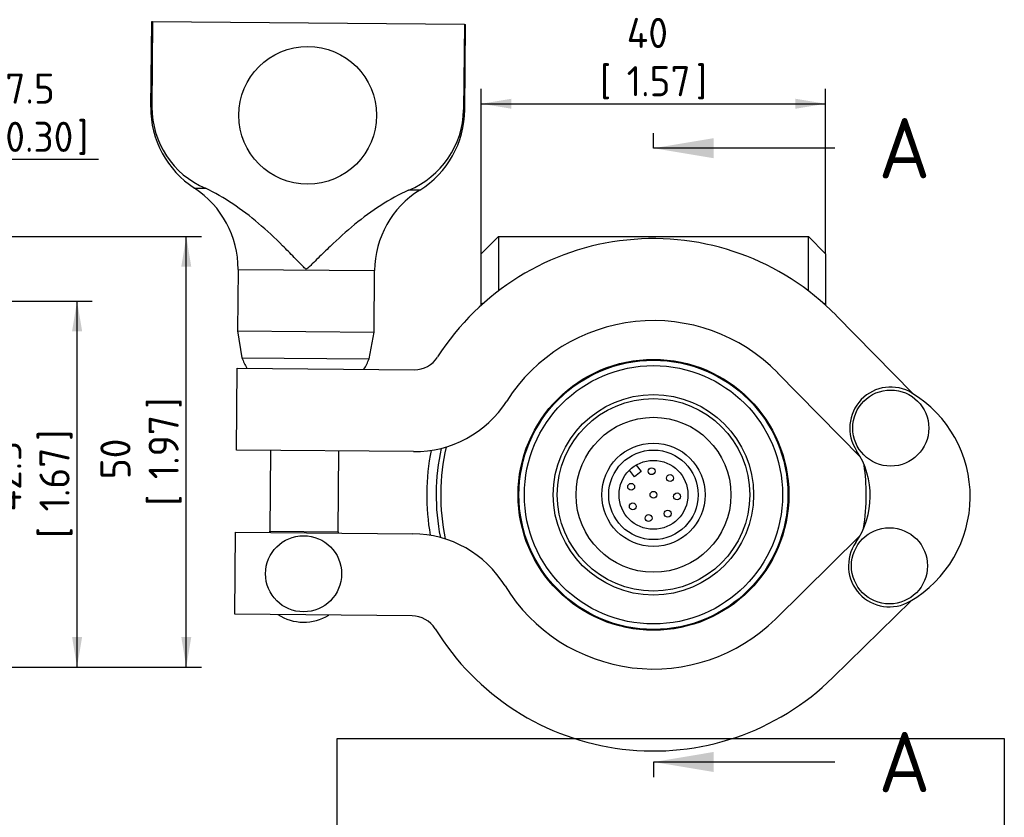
# Model space of a CAD drawing. Header units: millimetres. Extents: x 1 to 296, y -85 to 208.
# Tile 7 of 9: x 182 to 296, y 45 to 138. Entities that reach past the tile are written whole.
import ezdxf
from ezdxf.enums import TextEntityAlignment as Align
from ezdxf.lldxf.tags import DXFTag

# ---------------------------------------------------------------- set-up
doc = ezdxf.new("R2010")
doc.units = ezdxf.units.MM
for name, color, linetype in [('CLAMP_RING_1.5IN', 7, 'Continuous'), ('Default', 7, 'Continuous'), ('IFC-15T-SRV_A', 7, 'Continuous'), ('SEAL_RING_1.5IN', 7, 'Continuous'), ('SRV_TC_ADAPTER', 7, 'Continuous')]:
    doc.layers.add(name, color=color, linetype=linetype)
doc.styles.add('SEACAD_Solid_Edge_ISO', font='seiso.ttf')
tags = doc.linetypes.add('CENTER2', pattern=[28.575, 19.05, -3.175, 3.175, -3.175]).pattern_tags.tags
tags[10:11] = [DXFTag(74, 4), DXFTag(75, 0), DXFTag(340, '0'), DXFTag(46, 0.0), DXFTag(50, 0.0), DXFTag(44, 0.0), DXFTag(45, 0.0)]
tags[8:9] = [DXFTag(74, 4), DXFTag(75, 0), DXFTag(340, '0'), DXFTag(46, 0.0), DXFTag(50, 0.0), DXFTag(44, 0.0), DXFTag(45, 0.0)]
tags[6:7] = [DXFTag(74, 4), DXFTag(75, 0), DXFTag(340, '0'), DXFTag(46, 0.0), DXFTag(50, 0.0), DXFTag(44, 0.0), DXFTag(45, 0.0)]
tags[4:5] = [DXFTag(74, 4), DXFTag(75, 0), DXFTag(340, '0'), DXFTag(46, 0.0), DXFTag(50, 0.0), DXFTag(44, 0.0), DXFTag(45, 0.0)]
doc.dimstyles.new('Rheonics_Publish', dxfattribs={"dimtxt": 3.5, "dimasz": 3.5, "dimexe": 1.75, "dimexo": 0, "dimgap": 0.875, "dimtad": 1, "dimdec": 1, "dimdsep": 46, "dimtxsty": 'SEACAD_Solid_Edge_ISO', "dimblk1": '_SE_FILLED', "dimblk2": '_SE_FILLED', "dimsah": 1, "dimcen": 1.75, "dimazin": 0, "dimtfac": 0.5, "dimtdec": 3, "dimtmove": 0, "dimatfit": 3, "dimfxl": 1, "dimarcsym": 0})
picture_1 = doc.add_image_def('image1.jpg', size_in_pixel=(1363, 928))

# ---------------------------------------------------------------- blocks, each defined once
blk = doc.blocks.new('SE1')
at = {"layer": 'CLAMP_RING_1.5IN', "color": 7, "linetype": 'Continuous'}
for p, q in [((197.12, 137.78), (197.03, 127.88)), ((197.26, 137.78), (197.12, 137.78)), ((197.26, 137.78), (197.17, 127.88)), ((233.48, 137.46), (197.26, 137.78)), ((233.48, 137.46), (233.39, 127.56)), ((233.48, 137.46), (233.62, 137.45)), ((233.53, 127.56), (233.62, 137.45)), ((197.03, 127.88), (197.17, 127.88)), ((233.53, 127.56), (233.39, 127.56)), ((202.11, 118.46), (203.39, 118.45)), ((228.29, 118.22), (227, 118.23)), ((207.18, 109.03), (207.11, 101.89)), ((207.18, 109.03), (223.05, 108.89)), ((222.99, 101.74), (223.05, 108.89)), ((276.67, 103.69), (285.6, 94.6)), ((207.11, 101.89), (222.99, 101.74)), ((207.11, 101.89), (207.64, 98.76)), ((222.41, 98.63), (222.99, 101.74)), ((207.64, 98.76), (222.41, 98.63)), ((206.99, 88.04), (207.07, 97.57)), ((207.07, 97.57), (227.66, 97.38)), ((279.49, 87.23), (269.87, 97.02)), ((227.58, 87.86), (206.99, 88.04)), ((210.96, 88.01), (210.87, 78.62)), ((218.81, 78.55), (218.9, 87.94)), ((206.82, 68.99), (206.9, 78.52)), ((206.9, 78.52), (227.49, 78.33)), ((210.87, 78.62), (218.81, 78.55)), ((269.62, 68.42), (279.4, 78.03)), ((285.38, 70.55), (276.29, 61.62)), ((227.41, 68.81), (206.82, 68.99))]:
    blk.add_line(p, q, dxfattribs=at)
for centre, radius in [((215.28, 126.92), 8), ((283.02, 90.6), 4.42), ((282.87, 74.6), 4.42), ((214.8, 73.68), 4.42)]:
    blk.add_circle(centre, radius, dxfattribs=at)
for centre, radius, start, end in [((208.15, 127.79), 11.11, 179.4876, 237.0778), ((207.44, 127.88), 10.27, 179.9797, 246.776), ((223.07, 127.78), 10.33, 292.4219, 358.7729), ((222.42, 127.66), 11.11, 301.8974, 359.4876), ((196.07, 109.13), 11.11, 359.4876, 57.0778), ((234.16, 108.79), 11.11, 121.8974, 179.4876), ((255.45, 82.85), 29.75, 44.4876, 147.456), ((255.45, 82.85), 20.23, 44.4876, 147.456), ((215.05, 101.6), 7.94, 200.9507, 210.5985), ((215.05, 101.6), 7.94, 328.3768, 338.0245), ((227.69, 100.56), 3.18, 269.4876, 327.456), ((283.02, 90.6), 4.76, 58.735, 213.5372), ((278.18, 82.64), 14.07, 300.2402, 58.735), ((227.69, 100.56), 12.7, 269.4876, 327.456), ((271.11, 82.71), 9.53, 325.438, 33.5372), ((207.87, 78.65), 3, 356.838, 359.4876), ((221.81, 78.52), 3, 179.4876, 182.1373), ((227.38, 65.63), 12.7, 31.5192, 89.4876), ((282.87, 74.6), 4.76, 145.438, 300.2402), ((255.45, 82.85), 20.23, 211.5192, 314.4876), ((214.8, 73.62), 5.56, 237.2596, 301.7157), ((227.38, 65.63), 3.17, 31.5192, 89.4876), ((255.45, 82.85), 29.75, 211.5192, 314.4876)]:
    blk.add_arc(centre, radius, start, end, dxfattribs=at)
blk.add_open_spline([(227, 118.23), (224.79, 117.23), (222.7, 115.85), (219.75, 113.43), (218.8, 112.57), (217.41, 111.24), (216.95, 110.79), (216.26, 110.11), (216.03, 109.89), (215.69, 109.55), (215.58, 109.43), (215.4, 109.27), (215.35, 109.21), (215.22, 109.11), (215.15, 109.04), (215, 109.1), (214.94, 109.16), (214.83, 109.28), (214.77, 109.33), (214.6, 109.5), (214.49, 109.62), (214.16, 109.96), (213.93, 110.19), (213.26, 110.88), (212.82, 111.33), (211.45, 112.68), (210.53, 113.55), (207.62, 116.01), (205.58, 117.41), (203.39, 118.45)], degree=3, knots=[0, 0, 0, 0, 0.25, 0.25, 0.375, 0.375, 0.4375, 0.4375, 0.46875, 0.46875, 0.484375, 0.484375, 0.492188, 0.492188, 0.5, 0.5, 0.507813, 0.507813, 0.515625, 0.515625, 0.53125, 0.53125, 0.5625, 0.5625, 0.625, 0.625, 0.75, 0.75, 1, 1, 1, 1], dxfattribs=at)
at = {"layer": 'IFC-15T-SRV_A', "color": 7, "linetype": 'Continuous'}
for p, q in [((235.45, 110.85), (237.45, 112.85)), ((237.45, 112.85), (273.45, 112.85)), ((237.45, 112.85), (237.45, 106.53)), ((273.45, 112.85), (275.45, 110.85)), ((273.45, 106.53), (273.45, 112.85)), ((235.45, 105.02), (235.45, 110.85)), ((275.45, 110.85), (275.45, 105.02)), ((235.45, 105.02), (235.75, 105.14)), ((235.45, 104.87), (235.45, 105.02)), ((275.14, 105.14), (275.45, 105.02)), ((275.45, 105.02), (275.45, 104.87))]:
    blk.add_line(p, q, dxfattribs=at)
at = {"layer": 'SEAL_RING_1.5IN', "color": 7, "linetype": 'Continuous'}
blk.add_arc((255.45, 82.85), 26.35, 168.7136, 190.2617, dxfattribs=at)
at = {"layer": 'SRV_TC_ADAPTER', "color": 7, "linetype": 'Continuous'}
for p, q in [((253.44, 86.31), (254.03, 85.54)), ((253.23, 84.93), (252.65, 85.7)), ((254.03, 85.54), (253.23, 84.93)), ((266.07, 72.26), (266, 72.19))]:
    blk.add_line(p, q, dxfattribs=at)
for centre, radius in [((255.45, 82.85), 15.73), ((255.45, 82.85), 15.71), ((255.45, 82.85), 15.63), ((255.45, 82.85), 15), ((255.45, 82.85), 11.64), ((255.45, 82.85), 11.18), ((255.45, 82.85), 9), ((255.45, 82.85), 6), ((255.45, 82.85), 5.2), ((255.45, 82.85), 4), ((255.24, 85.59), 0.4), ((257.38, 84.8), 0.4), ((252.86, 83.78), 0.4), ((255.45, 82.85), 0.4), ((258.19, 82.66), 0.4), ((253.05, 81.5), 0.4), ((254.88, 80.15), 0.4), ((257.11, 80.66), 0.4)]:
    blk.add_circle(centre, radius, dxfattribs=at)
for radius, start, end in [(25.25, 167.6676, 191.3077), (24.72, 167.0239, 191.9514), (24.72, 0, 8.0374), (24.72, 350.9379, 0)]:
    blk.add_arc((255.45, 82.85), radius, start, end, dxfattribs=at)
blk = doc.blocks.new('SE3')
at = {"color": 7, "linetype": 'Continuous', "style": 'SEACAD_Solid_Edge_ISO'}
blk.add_text('A', height=7, dxfattribs=at).set_placement((281.61, 126.6), align=Align.TOP_LEFT)
blk = doc.blocks.new('SE4')
at = {"color": 7, "linetype": 'Continuous', "style": 'SEACAD_Solid_Edge_ISO'}
blk.add_text('A', height=7, dxfattribs=at).set_placement((281.61, 55.32), align=Align.TOP_LEFT)
blk = doc.blocks.new('SEANNOT_GROUP6')
at = {"linetype": 'Continuous'}
blk.add_hatch(color=7, dxfattribs=at).paths.add_polyline_path([(262.46, 124.27), (255.46, 123.1), (262.46, 121.93)])
at = {"color": 7, "linetype": 'Continuous'}
blk.add_lwpolyline([(276.52, 123.1), (255.46, 123.1)], dxfattribs=at)
blk = doc.blocks.new('SEANNOT_GROUP7')
at = {"linetype": 'Continuous'}
blk.add_hatch(color=7, dxfattribs=at).paths.add_polyline_path([(262.46, 52.99), (255.46, 51.82), (262.46, 50.66)])
at = {"color": 7, "linetype": 'Continuous'}
blk.add_lwpolyline([(276.52, 51.82), (255.46, 51.82)], dxfattribs=at)
blk = doc.blocks.new('SE2')
at = {"layer": 'Default', "color": 7, "linetype": 'CENTER2'}
for p, q in [((255.46, 123.1), (255.46, 124.85)), ((255.46, 51.82), (255.46, 50.07))]:
    blk.add_line(p, q, dxfattribs=at)
at = {"layer": 'Default', "color": 7, "linetype": 'CENTER2', "const_width": 0.0005}
blk.add_lwpolyline([(255.46, 123.1), (255.46, 51.82)], dxfattribs=at)
at = {"layer": 'Default'}
for name in ['SE3', 'SEANNOT_GROUP6', 'SE4', 'SEANNOT_GROUP7']:
    blk.add_blockref(name, (0, 0), dxfattribs=at)
blk = doc.blocks.new('DMBLK1')
at = {"layer": 'Default', "linetype": 'Continuous'}
for points in [[(201.75, 109.35), (201.17, 112.85), (200.59, 109.35)], [(201.75, 66.35), (200.59, 66.35), (201.17, 62.85)]]:
    blk.add_hatch(color=7, dxfattribs=at).paths.add_polyline_path(points)
at = {"layer": 'Default', "color": 7, "linetype": 'Continuous'}
for p, q in [((169.11, 112.85), (202.92, 112.85)), ((201.17, 62.85), (201.17, 112.85)), ((169.11, 62.85), (202.92, 62.85))]:
    blk.add_line(p, q, dxfattribs=at)
at = {"layer": 'Default', "color": 7, "linetype": 'Continuous', "style": 'SEACAD_Solid_Edge_ISO'}
for s, p in [(']', (196.79, 92.86)), ('1.97', (196.79, 84.66)), ('50', (191.19, 84.66)), ('[', (196.79, 81.56))]:
    blk.add_text(s, height=3.5, rotation=90, dxfattribs=at).set_placement(p, align=Align.TOP_LEFT)
blk = doc.blocks.new('_SE_FILLED')
at = {"color": 0}
blk.add_line((0, 0), (-1, 0), dxfattribs=at)
blk.add_solid([(0, 0), (-1, -0.1665), (-1, 0.1665), (0, 0)], dxfattribs=at)
blk = doc.blocks.new('DMBLK3')
at = {"layer": 'Default', "linetype": 'Continuous'}
for points in [[(189.07, 101.85), (188.48, 105.35), (187.9, 101.85)], [(189.07, 66.35), (187.9, 66.35), (188.48, 62.85)]]:
    blk.add_hatch(color=7, dxfattribs=at).paths.add_polyline_path(points)
at = {"layer": 'Default', "color": 7, "linetype": 'Continuous'}
for p, q in [((163.61, 105.35), (190.23, 105.35)), ((188.48, 62.85), (188.48, 105.35)), ((169.11, 62.85), (190.23, 62.85))]:
    blk.add_line(p, q, dxfattribs=at)
at = {"layer": 'Default', "color": 7, "linetype": 'Continuous', "style": 'SEACAD_Solid_Edge_ISO'}
for s, p in [('42.5', (178.51, 80.91)), (']', (184.11, 89.11)), ('1.67', (184.11, 80.91)), ('[', (184.11, 77.81))]:
    blk.add_text(s, height=3.5, rotation=90, dxfattribs=at).set_placement(p, align=Align.TOP_LEFT)
blk = doc.blocks.new('DMBLK5')
at = {"layer": 'Default', "linetype": 'Continuous'}
for points in [[(238.95, 128.84), (235.45, 128.26), (238.95, 127.68)], [(271.95, 128.84), (271.95, 127.68), (275.45, 128.26)]]:
    blk.add_hatch(color=7, dxfattribs=at).paths.add_polyline_path(points)
at = {"layer": 'Default', "color": 7, "linetype": 'Continuous'}
for p, q in [((235.45, 110.85), (235.45, 130.01)), ((275.45, 110.85), (275.45, 130.01)), ((235.45, 128.26), (275.45, 128.26))]:
    blk.add_line(p, q, dxfattribs=at)
at = {"layer": 'Default', "color": 7, "linetype": 'Continuous', "style": 'SEACAD_Solid_Edge_ISO'}
for s, p in [('40', (252.34, 138.23)), ('[', (249.24, 132.63)), (']', (260.38, 132.63)), ('1.57', (252.34, 132.63))]:
    blk.add_text(s, height=3.5, dxfattribs=at).set_placement(p, align=Align.TOP_LEFT)
blk = doc.blocks.new('DMBLK9')
at = {"layer": 'Default', "linetype": 'Continuous'}
for points in [[(160.11, 122.38), (160.11, 121.22), (163.61, 121.8)], [(174.61, 122.38), (171.11, 121.8), (174.61, 121.22)]]:
    blk.add_hatch(color=7, dxfattribs=at).paths.add_polyline_path(points)
at = {"layer": 'Default', "color": 7, "linetype": 'Continuous'}
for p, q in [((163.61, 105.35), (163.61, 123.55)), ((171.11, 110.85), (171.11, 123.55)), ((190.99, 121.8), (156.61, 121.8))]:
    blk.add_line(p, q, dxfattribs=at)
at = {"layer": 'Default', "color": 7, "linetype": 'Continuous', "style": 'SEACAD_Solid_Edge_ISO'}
for s, p in [('7.5', (180.14, 131.77)), ('[', (177.04, 126.17)), ('0.30', (180.14, 126.17)), (']', (188.49, 126.17))]:
    blk.add_text(s, height=3.5, dxfattribs=at).set_placement(p, align=Align.TOP_LEFT)
blk = doc.blocks.new('Block1')
image = blk.add_image(picture_1, insert=(217.94, -29.22), size_in_units=(77.52, 52.78))
image.dxf.flags = 7

msp = doc.modelspace()

# ---------------------------------------------------------------- block references
at = {"layer": 'Default'}
for name in ['SE1', 'SE2']:
    msp.add_blockref(name, (0, 0), dxfattribs=at)
at = {"layer": 'Default', "color": 7}
msp.add_blockref('Block1', (0.75, 31.01), dxfattribs=at)

# ---------------------------------------------------------------- dimensions: what is measured, and where the dimension line sits
at = {"layer": 'Default', "color": 7, "linetype": 'Continuous'}
for base, p1, p2, angle, picture, middle, dimtype in [((235.45, 128.26), (235.45, 110.85), (275.45, 110.85), 0, 'DMBLK5', (255.45, 128.26), 161), ((201.17, 62.85), (169.11, 62.85), (169.11, 112.85), 90, 'DMBLK1', (201.17, 87.85), 161), ((188.48, 105.35), (169.11, 62.85), (163.61, 105.35), 90, 'DMBLK3', (188.48, 84.1), 160)]:
    dim = msp.add_linear_dim(base=base, p1=p1, p2=p2, angle=angle, text='\\A1;<>', dimstyle='Rheonics_Publish', override={"dimpost": '\\X'}, dxfattribs=at)
    dim.commit()
    dim.dimension.update_dxf_attribs({"geometry": picture, "text_midpoint": middle, "dimtype": dimtype})
dim = msp.add_linear_dim(base=(163.61, 121.8), p1=(171.11, 110.85), p2=(163.61, 105.35), text='\\A1;<>', dimstyle='Rheonics_Publish', override={"dimpost": '\\X'}, dxfattribs=at)
dim.commit()
dim.dimension.update_dxf_attribs({"geometry": 'DMBLK9', "text_midpoint": (175.81, 121.8), "dimtype": 160})

doc.saveas('drawing.dxf')
